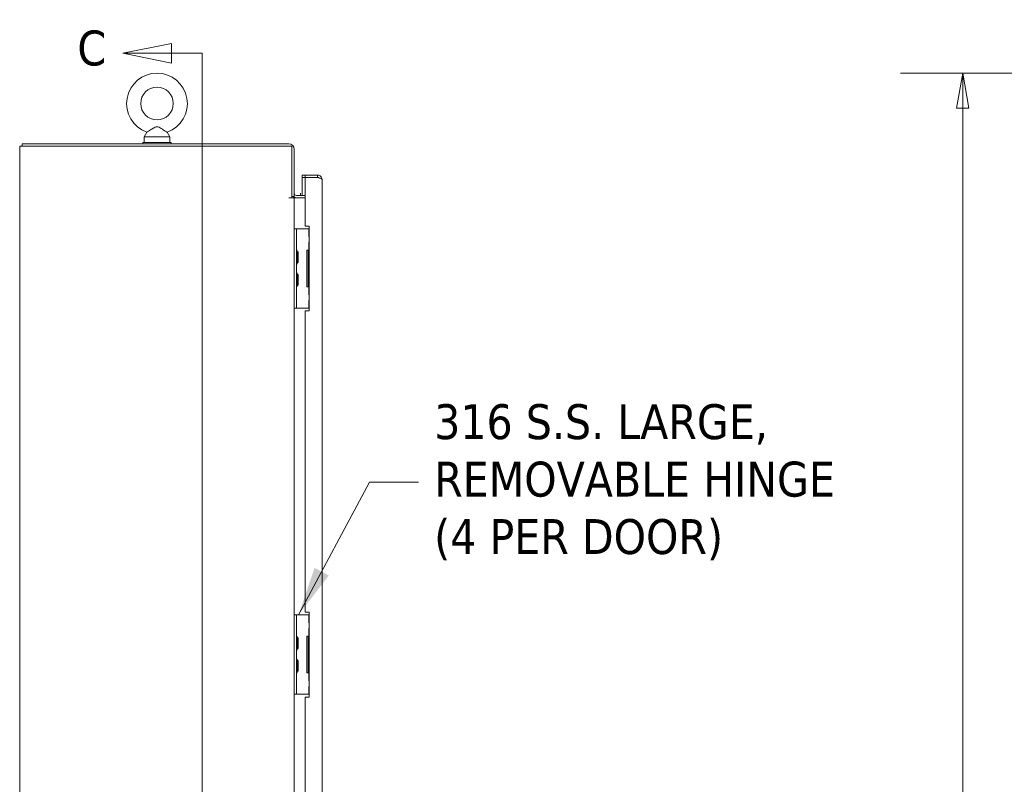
# Model space of a CAD drawing. Header units: inches. Extents: x 11 to 361, y 7 to 222.
# Tile 50 of 174: x 17 to 60, y 148 to 182. Entities that reach past the tile are written whole.
import ezdxf

# ---------------------------------------------------------------- set-up
doc = ezdxf.new("R2010")
doc.units = ezdxf.units.IN
doc.header["$LTSCALE"] = 22
doc.header["$MEASUREMENT"] = 0
doc.linetypes.add('DOUBLE_DASH_CHAIN', pattern=[1.2403, 0.6614, -0.0827, 0.1654, -0.0827, 0.1654, -0.0827])
doc.layers.get('0').update_dxf_attribs({"lineweight": 0})
for name, color, linetype, lineweight in [('Dimension (ANSI)', 7, 'Continuous', 5), ('Section Line (ANSI)', 7, 'DOUBLE_DASH_CHAIN', 5), ('Symbol (ANSI)', 7, 'Continuous', 5), ('Visible (ANSI)', 7, 'Continuous', 5)]:
    doc.layers.add(name, color=color, linetype=linetype, lineweight=lineweight)
doc.styles.add('Note Text (ANSI)', font='tahoma.ttf')
doc.styles.add('ROMANS', font='tahoma.ttf')
doc.dimstyles.new('Default (ANSI)', dxfattribs={"dimscale": 22, "dimtxt": 0.07, "dimasz": 0.07, "dimexe": 0.125, "dimexo": 0.0625, "dimgap": 0.031496, "dimtad": 0, "dimtih": 1, "dimtoh": 1, "dimrnd": 1e-08, "dimzin": 0, "dimdsep": 46, "dimtxsty": 'ROMANS', "dimblk": 'Filled-1', "dimcen": 0.09, "dimdle": 0.393701, "dimclrd": 256, "dimclre": 256, "dimclrt": 256, "dimadec": 0, "dimazin": 0, "dimtfac": 0.928571, "dimtofl": 0, "dimtmove": 0, "dimatfit": 3, "dimfxl": 1, "dimtolj": 1, "dimtzin": 0, "dimlwd": -1, "dimlwe": -1, "dimarcsym": 0})
doc.dimstyles.new('Default (ANSI)$7', dxfattribs={"dimscale": 22, "dimtxt": 0.07, "dimasz": 0.098425, "dimexe": 0.125, "dimexo": 0.0625, "dimgap": 0.031496, "dimtad": 0, "dimtih": 1, "dimtoh": 1, "dimrnd": 1e-08, "dimzin": 0, "dimdsep": 46, "dimtxsty": 'ROMANS', "dimblk": 'Filled-1', "dimcen": 0.09, "dimdle": 0.393701, "dimclrd": 256, "dimclre": 256, "dimclrt": 256, "dimadec": 0, "dimazin": 0, "dimtfac": 0.928571, "dimtofl": 0, "dimtmove": 0, "dimatfit": 3, "dimfxl": 1, "dimtolj": 1, "dimtzin": 0, "dimlwd": -1, "dimlwe": -1, "dimarcsym": 0})

# ---------------------------------------------------------------- blocks, each defined once
blk = doc.blocks.new('2dTransSection2')
at = {"layer": 'Section Line (ANSI)', "linetype": 'Continuous'}
for p, q in [((1.0699, 8.2058), (0.9719, 8.1863)), ((1.0699, 8.1668), (1.0699, 8.2058)), ((1.0699, 8.1863), (0.9719, 8.1863)), ((0.9719, 8.1863), (1.0699, 8.1668)), ((1.1316, 8.1863), (1.0699, 8.1863)), ((1.1316, 8.1863), (1.1316, 7.8451))]:
    blk.add_line(p, q, dxfattribs=at)
at = {"layer": 'Section Line (ANSI)', "linetype": 'DOUBLE_DASH_CHAIN', "ltscale": 0.532256}
blk.add_line((1.1316, 8.1863), (1.1316, 4.5443), dxfattribs=at)
at = {"layer": 'Section Line (ANSI)', "linetype": 'Continuous', "flags": 128}
blk.add_lwpolyline([(1.0699, 8.2058), (0.9719, 8.1863), (1.0699, 8.1668), (1.0699, 8.2058)], dxfattribs=at)
at = {"layer": 'Section Line (ANSI)'}
blk.add_solid([(1.0699, 8.2058), (0.9719, 8.1863), (1.0699, 8.1668), (1.0699, 8.2058)], dxfattribs=at)
at = {"layer": 'Section Line (ANSI)', "insert": (0.8808, 8.1606), "char_height": 0.07, "attachment_point": 7, "style": 'Note Text (ANSI)'}
blk.add_mtext('C', dxfattribs=at)
blk = doc.blocks.new('Filled-1')
at = {"color": 0}
for p, q in [((0, 0), (-1, 0.179)), ((-1, 0.179), (-1, -0.179)), ((-1, 0), (0, 0)), ((-1, -0.179), (0, 0))]:
    blk.add_line(p, q, dxfattribs=at)
at = {"color": 0, "flags": 128}
blk.add_lwpolyline([(-1, -0.179), (0, 0), (-1, 0.179), (-1, -0.179)], dxfattribs=at)
at = {"color": 0}
blk.add_solid([(-1, -0.179), (0, 0), (-1, 0.179), (-1, -0.179)], dxfattribs=at)
blk = doc.blocks.new('*D10')
at = {"layer": 'Defpoints', "color": 0, "transparency": 16777216}
for p in [(58.469, 179.221), (73.219, 179.221), (72.106, 101.974)]:
    blk.add_point(p, dxfattribs=at)
at = {"layer": 'Dimension (ANSI)', "transparency": 16777216}
for p, q in [((71.844, 179.221), (55.719, 179.221)), ((58.469, 177.681), (58.469, 137.286)), ((58.469, 103.514), (58.469, 129.068)), ((70.731, 101.974), (55.719, 101.974))]:
    blk.add_line(p, q, dxfattribs=at)
at = {"layer": 'Dimension (ANSI)', "transparency": 16777216, "xscale": 1.54000000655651, "yscale": 1.54000000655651, "zscale": 1.54000000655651}
for p, rotation in [((58.469, 179.221), 90), ((58.469, 101.974), 270)]:
    blk.add_blockref('Filled-1', p, dxfattribs=dict(at, rotation=rotation))
at = {"layer": 'Dimension (ANSI)', "transparency": 16777216, "insert": (58.469, 133.177), "char_height": 1.54, "attachment_point": 5, "style": 'ROMANS'}
blk.add_mtext('\\A1;\\fTahoma|b0|i0;\\H1.5400;(77.2)\\P\\fTahoma|b0|i0;\\H1.5400;TOTAL\\P\\fTahoma|b0|i0;\\H1.5400;HEIGHT', dxfattribs=at)

msp = doc.modelspace()

# ---------------------------------------------------------------- linework, layer by layer
at = {"layer": 'Visible (ANSI)'}
for p, q in [((22.45184, 176.61679), (22.33511, 176.41135)), ((23.33838, 176.61679), (23.45511, 176.41135)), ((28.71299, 176.09885), (16.93661, 176.09885)), ((16.93661, 176.09885), (16.93661, 175.99485)), ((22.27011, 176.16135), (23.52011, 176.16135)), ((22.27011, 176.09885), (22.27011, 176.16135)), ((22.33511, 176.41135), (23.45511, 176.41135)), ((22.33511, 176.41135), (22.33511, 176.16135)), ((23.45511, 176.41135), (23.45511, 176.16135)), ((23.52011, 176.09885), (23.52011, 176.16135)), ((17.07724, 175.99485), (16.83261, 175.99485)), ((16.83261, 114.07785), (16.83261, 175.99485)), ((17.07724, 175.99485), (28.85361, 175.99485)), ((28.85361, 175.99485), (28.85361, 173.72405)), ((28.95761, 173.77585), (28.95761, 175.85423)), ((29.43186, 174.72385), (29.30686, 174.72385)), ((29.30686, 174.72385), (29.30686, 174.61985)), ((29.30686, 174.61985), (29.43186, 174.61985)), ((29.43186, 174.61915), (29.30686, 174.61915)), ((29.30686, 174.61915), (29.30686, 173.82785)), ((29.98411, 174.72385), (29.43186, 174.72385)), ((29.43186, 174.61985), (29.43186, 174.72385)), ((29.43186, 174.61985), (29.98411, 174.61985)), ((29.43186, 172.47385), (29.43186, 174.61915)), ((29.98411, 174.61915), (29.43186, 174.61915)), ((29.98411, 174.61985), (29.98411, 174.72385)), ((30.18186, 174.5261), (30.18186, 115.5466)), ((28.71279, 173.72385), (28.71279, 173.72405)), ((28.71279, 173.72405), (28.85361, 173.72405)), ((28.71299, 173.72385), (28.71279, 173.72385)), ((28.95761, 173.72385), (28.71299, 173.72385)), ((28.85361, 173.77585), (28.95761, 173.77585)), ((29.05136, 173.72385), (28.95761, 173.72385)), ((28.95761, 173.72385), (28.95761, 172.34874)), ((29.43186, 173.82785), (29.05136, 173.82785)), ((29.43186, 173.72385), (29.05136, 173.72385)), ((29.05131, 172.34885), (28.95761, 172.34885)), ((28.95761, 172.22385), (28.95761, 172.34874)), ((28.95761, 168.97385), (28.95761, 172.22385)), ((29.05131, 172.34885), (29.05131, 172.22385)), ((29.14506, 172.34885), (29.05131, 172.34885)), ((29.05131, 168.97385), (29.05131, 172.22385)), ((29.58648, 172.34885), (29.14506, 172.34885)), ((29.43186, 172.47385), (29.61936, 172.47385)), ((29.59416, 172.34885), (29.58648, 172.34885)), ((29.61936, 172.34885), (29.59416, 172.34885)), ((29.59416, 172.34885), (29.59416, 172.0051)), ((29.61936, 172.47385), (29.61936, 168.72385)), ((29.61936, 172.0051), (29.59416, 172.0051)), ((29.59416, 171.7551), (29.61936, 171.7551)), ((29.59416, 171.7551), (29.59416, 171.41135)), ((29.09823, 171.31691), (29.12174, 171.33735)), ((29.09823, 170.86656), (29.09823, 171.33115)), ((29.12174, 171.33735), (29.12174, 170.86035)), ((29.50572, 171.41135), (29.58648, 171.41135)), ((29.50572, 169.78635), (29.50572, 171.41135)), ((29.61936, 171.3801), (29.56786, 171.3801)), ((29.56786, 171.3801), (29.56786, 169.8176)), ((29.58648, 171.41135), (29.59416, 171.41135)), ((29.61936, 171.41135), (29.59416, 171.41135)), ((29.09823, 170.8808), (29.12174, 170.86035)), ((29.09823, 170.31691), (29.12174, 170.33735)), ((29.09823, 169.86656), (29.09823, 170.33115)), ((29.12174, 170.33735), (29.12174, 169.86035)), ((29.09823, 169.8808), (29.12174, 169.86035)), ((29.58648, 169.78635), (29.50572, 169.78635)), ((29.56786, 169.8176), (29.61936, 169.8176)), ((29.59416, 169.78635), (29.58648, 169.78635)), ((29.59416, 169.78635), (29.61936, 169.78635)), ((29.59416, 169.78635), (29.59416, 169.4426)), ((29.61936, 169.4426), (29.59416, 169.4426)), ((29.59416, 169.1926), (29.61936, 169.1926)), ((29.59416, 169.1926), (29.59416, 168.84885)), ((28.95761, 168.84897), (28.95761, 168.97385)), ((28.95761, 168.84897), (28.95761, 155.30707)), ((28.95761, 168.84885), (29.05131, 168.84885)), ((29.05131, 168.97385), (29.05131, 168.84885)), ((29.14506, 168.84885), (29.05131, 168.84885)), ((29.58648, 168.84885), (29.14506, 168.84885)), ((29.61936, 168.72385), (29.43186, 168.72385)), ((29.43186, 155.43219), (29.43186, 168.72385)), ((29.59416, 168.84885), (29.58648, 168.84885)), ((29.59416, 168.84885), (29.61936, 168.84885)), ((29.05131, 155.30719), (28.95761, 155.30719)), ((28.95761, 155.18219), (28.95761, 155.30707)), ((29.05131, 155.30719), (29.05131, 155.18219)), ((29.14506, 155.30719), (29.05131, 155.30719)), ((29.58648, 155.30719), (29.14506, 155.30719)), ((29.43186, 155.43219), (29.61936, 155.43219)), ((29.59416, 155.30719), (29.58648, 155.30719)), ((29.61936, 155.30719), (29.59416, 155.30719)), ((29.59416, 155.30719), (29.59416, 154.96344)), ((29.61936, 155.43219), (29.61936, 151.68219)), ((28.95761, 151.93219), (28.95761, 155.18219)), ((29.05131, 151.93219), (29.05131, 155.18219)), ((29.61936, 154.96344), (29.59416, 154.96344)), ((29.50572, 154.36969), (29.58648, 154.36969)), ((29.50572, 152.74469), (29.50572, 154.36969)), ((29.61936, 154.33844), (29.56786, 154.33844)), ((29.56786, 154.33844), (29.56786, 152.77594)), ((29.58648, 154.36969), (29.59416, 154.36969)), ((29.59416, 154.71344), (29.61936, 154.71344)), ((29.59416, 154.71344), (29.59416, 154.36969)), ((29.61936, 154.36969), (29.59416, 154.36969)), ((29.09823, 154.27524), (29.12174, 154.29569)), ((29.09823, 153.82489), (29.09823, 154.28948)), ((29.12174, 154.29569), (29.12174, 153.81869)), ((29.09823, 153.83913), (29.12174, 153.81869)), ((29.09823, 153.27524), (29.12174, 153.29569)), ((29.09823, 152.82489), (29.09823, 153.28948)), ((29.12174, 153.29569), (29.12174, 152.81869)), ((29.09823, 152.83913), (29.12174, 152.81869)), ((29.58648, 152.74469), (29.50572, 152.74469)), ((29.56786, 152.77594), (29.61936, 152.77594)), ((29.59416, 152.74469), (29.58648, 152.74469)), ((29.59416, 152.74469), (29.61936, 152.74469)), ((29.59416, 152.74469), (29.59416, 152.40094)), ((29.61936, 152.40094), (29.59416, 152.40094)), ((28.95761, 151.8073), (28.95761, 151.93219)), ((28.95761, 151.8073), (28.95761, 138.2654)), ((28.95761, 151.80719), (29.05131, 151.80719)), ((29.05131, 151.93219), (29.05131, 151.80719)), ((29.14506, 151.80719), (29.05131, 151.80719)), ((29.58648, 151.80719), (29.14506, 151.80719)), ((29.59416, 151.80719), (29.58648, 151.80719)), ((29.59416, 152.15094), (29.61936, 152.15094)), ((29.59416, 152.15094), (29.59416, 151.80719)), ((29.59416, 151.80719), (29.61936, 151.80719)), ((29.61936, 151.68219), (29.43186, 151.68219)), ((29.43186, 138.39052), (29.43186, 151.68219))]:
    msp.add_line(p, q, dxfattribs=at)
msp.add_circle((22.89511, 177.88135), 0.72, dxfattribs=at)
for centre, radius, start, end in [((22.89511, 177.88135), 1.34, 289.317349, 250.682651), ((28.71299, 175.85423), 0.24463, 0, 90), ((29.05136, 173.9216), 0.09375, 180, 270), ((28.73105, 173.92403), 0.5, 348.909785, 0.005865), ((29.05136, 173.9216), 0.19775, 227.480021, 270), ((28.73105, 173.92413), 0.28125, 314.593551, 321.86767), ((29.08256, 171.4378), 0.03125, 180, 225.334654), ((28.97107, 171.325), 0.12735, 3.668363, 45.334654), ((29.06698, 171.33115), 0.03125, 0, 3.668363), ((28.97107, 170.8727), 0.12735, 314.665346, 356.331637), ((29.06698, 170.86656), 0.03125, 356.331637, 0), ((29.08256, 170.7599), 0.03125, 134.665346, 180), ((29.08256, 170.4378), 0.03125, 180, 225.334654), ((28.97107, 170.325), 0.12735, 3.668363, 45.334654), ((29.06698, 170.33115), 0.03125, 0, 3.668363), ((29.08256, 169.7599), 0.03125, 134.665346, 180), ((28.97107, 169.8727), 0.12735, 314.665346, 356.331637), ((29.06698, 169.86656), 0.03125, 356.331637, 0), ((29.08256, 154.39614), 0.03125, 180, 225.334654), ((28.97107, 154.28333), 0.12735, 3.668363, 45.334654), ((29.06698, 154.28948), 0.03125, 0, 3.668363), ((29.08256, 153.71824), 0.03125, 134.665346, 180), ((28.97107, 153.83104), 0.12735, 314.665346, 356.331637), ((29.06698, 153.82489), 0.03125, 356.331637, 0), ((29.08256, 153.39614), 0.03125, 180, 225.334654), ((28.97107, 153.28333), 0.12735, 3.668363, 45.334654), ((29.06698, 153.28948), 0.03125, 0, 3.668363), ((29.08256, 152.71824), 0.03125, 134.665346, 180), ((28.97107, 152.83104), 0.12735, 314.665346, 356.331637), ((29.06698, 152.82489), 0.03125, 356.331637, 0)]:
    msp.add_arc(centre, radius, start, end, dxfattribs=at)
for points, knots in [([(22.89511, 176.85135), (22.88138, 176.85135), (22.86777, 176.84975), (22.82466, 176.84009), (22.7962, 176.82741), (22.72056, 176.7884), (22.66277, 176.75124), (22.57024, 176.69199), (22.53962, 176.67233), (22.49416, 176.64341), (22.47708, 176.63264), (22.45667, 176.61981), (22.45184, 176.61679), (22.45184, 176.61679)], [0.914238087, 0.914238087, 0.914238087, 0.914238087, 0.952054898, 0.952054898, 1.031103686, 1.031103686, 1.178734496, 1.178734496, 1.276262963, 1.276262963, 1.362414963, 1.362414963, 1.434314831, 1.434314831, 1.434314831, 1.434314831]), ([(23.33838, 176.61679), (23.33838, 176.61679), (23.33779, 176.61717), (23.33308, 176.62012), (23.32454, 176.62546), (23.29803, 176.64218), (23.27963, 176.65383), (23.23243, 176.68396), (23.20266, 176.70312), (23.12617, 176.752), (23.08099, 176.78068), (23.00405, 176.8232), (22.96593, 176.84151), (22.91661, 176.85037), (22.90582, 176.85135), (22.89511, 176.85135)], [0.444772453, 0.444772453, 0.444772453, 0.444772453, 0.465369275, 0.465369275, 0.525647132, 0.525647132, 0.591433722, 0.591433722, 0.670793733, 0.670793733, 0.782590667, 0.782590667, 0.884723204, 0.884723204, 0.914238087, 0.914238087, 0.914238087, 0.914238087]), ([(30.038, 174.60275), (30.03472, 174.6051), (30.03128, 174.60723), (30.02769, 174.60911), (30.01431, 174.61613), (29.99922, 174.61985), (29.98411, 174.61985)], [0.609734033, 0.609734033, 0.609734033, 0.609734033, 0.692217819, 0.692217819, 0.692217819, 1, 1, 1, 1]), ([(29.98411, 174.61915), (30.04358, 174.60133), (30.10243, 174.58352), (30.13929, 174.5657), (30.16661, 174.5525), (30.18186, 174.5393), (30.18186, 174.5261)], [-1, -1, -1, -1, -0.42561053, -0.42561053, -0.42561053, 0, 0, 0, 0]), ([(30.03805, 174.71635), (30.07771, 174.70511), (30.11371, 174.68106), (30.13929, 174.64868), (30.16661, 174.6141), (30.18186, 174.57017), (30.18186, 174.5261)], [-0.824125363, -0.824125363, -0.824125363, -0.824125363, -0.425610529, -0.425610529, -0.425610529, 0, 0, 0, 0])]:
    msp.add_open_spline(points, degree=3, knots=knots, dxfattribs=at)
msp.add_open_spline([(29.98411, 174.72385), (30.00232, 174.72385), (30.02055, 174.72132), (30.03805, 174.71635)], degree=3, dxfattribs=at)

# ---------------------------------------------------------------- block references
at = {"layer": 'Section Line (ANSI)', "xscale": 22, "yscale": 22, "zscale": 22}
msp.add_blockref('2dTransSection2', (0, 0), dxfattribs=at)

# ---------------------------------------------------------------- texts
at = {"layer": 'Symbol (ANSI)', "insert": (35.13211, 161.16254), "char_height": 1.54, "width": 18.5548784, "attachment_point": 4, "line_spacing_factor": 0.987884, "style": 'ROMANS'}
msp.add_mtext('{\\fTahoma|b0|i0;316 S.S. LARGE,\\P\\fTahoma|b0|i0;REMOVABLE HINGE\\P\\fTahoma|b0|i0;(4 PER DOOR)}', dxfattribs=at)

# ---------------------------------------------------------------- dimensions: what is measured, and where the dimension line sits
at = {"layer": 'Dimension (ANSI)'}
dim = msp.add_linear_dim(base=(58.46873, 179.22135), p1=(72.10624, 101.97385), p2=(73.21939, 179.22135), angle=90, text='\\fTahoma|b0|i0;\\H1.5400;(<>)\\P\\fTahoma|b0|i0;\\H1.5400;TOTAL\\P\\fTahoma|b0|i0;\\H1.5400;HEIGHT', dimstyle='Default (ANSI)', override={"dimgap": 0.031496, "dimdec": 1, "dimtol": 0, "dimlim": 0, "dimtp": 0, "dimtm": 0, "dimtdec": 2, "dimatfit": 1}, dxfattribs=at)
dim.commit()
dim.dimension.update_dxf_attribs({"geometry": '*D10', "text_midpoint": (58.46873, 133.17722), "dimtype": 160})

# ---------------------------------------------------------------- leaders
at = {"layer": 'Symbol (ANSI)', "annotation_type": 0, "has_hookline": 1, "hookline_direction": 0, "text_width": 18.33107}
msp.add_leader([(29.14506, 155.30719), (32.27384, 161.16254), (34.43919, 161.16254)], dimstyle='Default (ANSI)$7', override={"dimtad": 0}, dxfattribs=at)

doc.saveas('drawing.dxf')
